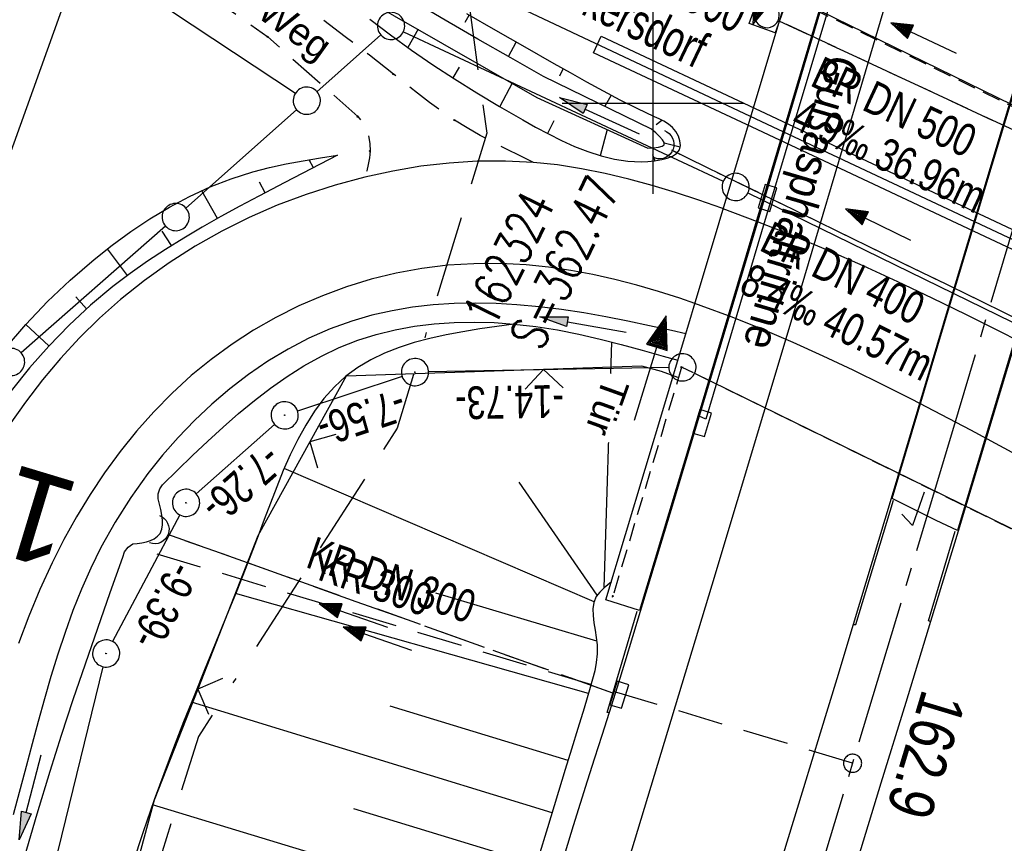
# Model space of a CAD drawing. Extents: x 510661 to 511244, y 462045 to 463013.
# Tile 20 of 29: x 510965 to 511019, y 462659 to 462705. Entities that reach past the tile are written whole.
import ezdxf
from ezdxf.enums import TextEntityAlignment as Align

# ---------------------------------------------------------------- set-up
doc = ezdxf.new("R2010")
doc.units = 0
doc.header["$LTSCALE"] = 10
doc.header["$MEASUREMENT"] = 0
for name, pattern in [('ACAD_ISO16W100', [73, 15, -6.5, 15, -6.5, 15, -7, 1, -7]), ('ACHSE', [5.5, 4, -0.5, 0.5, -0.5]), ('AUSGEZOGEN', [0]), ('LT00', [0]), ('LT11', [0.3, 0.2, -0.1]), ('LT12', [0.4, 0.3, -0.1]), ('LT17', [0.15, 0.1, -0.05]), ('STRICHLINIE2', [0.375, 0.25, -0.125])]:
    doc.linetypes.add(name, pattern=pattern)
doc.layers.get('0').update_dxf_attribs({"linetype": 'LT00'})
for name, color, linetype in [('--EK_BW_TEXT_A', 20, 'LT00'), ('--EK_FBR', 1, 'LT00'), ('--EK_Halt-Pfeil', 4, 'LT00'), ('--EK_Haltung', 7, 'STRICHLINIE2'), ('--EK_Haltung-Text', 140, 'LT00'), ('--EK_Schacht-Text', 5, 'LT00'), ('--EK_ST-93-1', 30, 'LT17'), ('--EL_DFK_AB_L', 21, 'LT00'), ('--EL_DFK_AB_P', 7, 'LT00'), ('--EL_Halt-Pfeil', 4, 'LT00'), ('--EL_Haltung', 182, 'STRICHLINIE2'), ('--EL_Haltung-Text', 182, 'LT00'), ('-AX-093', 35, 'ACHSE'), ('-ST-93-1', 250, 'LT00'), ('ABSTAND', 8, 'LT00'), ('ABWASSERLTG', 24, 'LT00'), ('ABWASSERLTG_TEXT', 26, 'Continuous'), ('BAB-KABEL', 220, 'ACAD_ISO16W100'), ('DFK_AB_L', 21, 'LT00'), ('DFK_AB_P', 7, 'LT00'), ('DFK_GZPKT', 250, 'LT00'), ('DFK_KATASTER', 250, 'LT00'), ('DL', 182, 'LT12'), ('DL_PFEIL', 201, 'LT00'), ('DL_TEXT', 182, 'LT00'), ('FELDWEG_TEXT', 1, 'Continuous'), ('PFEIL', 140, 'AUSGEZOGEN'), ('RINNE_TEXT', 11, 'Continuous'), ('TOR_TEXT_A', 11, 'Continuous'), ('V106_AFBR_BAB', 250, 'LT00'), ('V106_BOESCH', 250, 'LT00'), ('V106_BOSCHUNG', 250, 'LT00'), ('V106_BR_KAPPE', 30, 'LT00'), ('V106_BR_WID', 30, 'LT17'), ('V106_FELDWEG', 250, 'LT11'), ('V106_GRABEN', 250, 'LT00'), ('V106_H_BORD', 8, 'LT00'), ('V106_KA_MULD', 182, 'LT00'), ('V106_LD_MARK', 250, 'LT00'), ('V106_RASTER', 250, 'LT00'), ('V106_RINNE', 182, 'LT00'), ('V106_SINKK', 182, 'LT00'), ('V106_TOR', 10, 'LT00'), ('V106_UK_DURCH', 182, 'LT00'), ('V106_VERDECKT', 253, 'LT00'), ('V106_ZAUN', 40, 'LT00')]:
    doc.layers.add(name, color=color, linetype=linetype)
doc.styles.add('Arial', font='ARIAL.TTF')
doc.styles.add('Beschrift', font='ARIAL.TTF')
doc.styles.add('Haltungsbeschriftung', font='ARIAL.TTF', dxfattribs={"width": 0.75})
doc.styles.add('schachtbeschriftung', font='romans.shx', dxfattribs={"width": 0.75, "height": 2})
doc.styles.get("Standard").update_dxf_attribs({"font": 'ARIAL.TTF'})
doc.styles.add('Versorgungsltg', font='ARIAL.TTF', dxfattribs={"width": 0.8, "height": 2})

# ---------------------------------------------------------------- blocks, each defined once
blk = doc.blocks.new('SYMB7052')
at = {"color": 0, "linetype": 'ByBlock'}
blk.add_lwpolyline([(0, 0), (0, 0.196), (0.076, 0.156)], dxfattribs=at)
blk = doc.blocks.new('SYMB7010')
at = {"color": 0, "linetype": 'ByBlock'}
for points in [[(-0.031408, 0.499213), (-0.093728, 0.49134), (-0.15457, 0.475719), (-0.212975, 0.452595), (-0.268021, 0.422333), (-0.31884, 0.385411), (-0.36463, 0.342411), (-0.40467, 0.29401), (-0.438329, 0.240973), (-0.465074, 0.184136), (-0.484486, 0.124395), (-0.496256, 0.062692), (-0.5002, 0)], [(0.5002, 0), (0.496256, 0.062692), (0.484485, 0.124395), (0.465074, 0.184136), (0.438329, 0.240973), (0.40467, 0.29401), (0.36463, 0.342411), (0.31884, 0.385411), (0.268021, 0.422333), (0.212975, 0.452595), (0.15457, 0.475719), (0.093728, 0.49134), (0.031408, 0.499213), (-0.031408, 0.499213)], [(-0.5002, 0), (-0.496256, -0.062692), (-0.484486, -0.124395), (-0.465075, -0.184136), (-0.438329, -0.240973), (-0.404671, -0.29401), (-0.36463, -0.342411), (-0.31884, -0.385411), (-0.268021, -0.422333), (-0.212975, -0.452595), (-0.154571, -0.475719), (-0.093728, -0.49134), (-0.031408, -0.499213), (0.031408, -0.499213)], [(0.031408, -0.499213), (0.093728, -0.491341), (0.15457, -0.475719), (0.212975, -0.452595), (0.268021, -0.422333), (0.31884, -0.385411), (0.36463, -0.342411), (0.404671, -0.294011), (0.438329, -0.240974), (0.465075, -0.184136), (0.484486, -0.124395), (0.496256, -0.062692), (0.500201, 0)]]:
    blk.add_lwpolyline(points, dxfattribs=at)
blk = doc.blocks.new('SYMB0003')
at = {"color": 0, "linetype": 'ByBlock'}
for p, q in [((-0.015712, 0), (0.010166, 0.012015)), ((0, -0.021257), (-0.015712, 0)), ((0.010166, 0.012015), (0, -0.021257))]:
    blk.add_line(p, q, dxfattribs=at)
for points in [[(-0.031395, 0.499013), (-0.093691, 0.491144), (-0.154509, 0.475528), (-0.21289, 0.452414), (-0.267913, 0.422164), (-0.318712, 0.385257), (-0.364484, 0.342274), (-0.404509, 0.293893), (-0.438154, 0.240877), (-0.464888, 0.184062), (-0.484292, 0.124345), (-0.496058, 0.062667), (-0.5, 0)], [(0.5, 0), (0.496057, 0.062667), (0.484292, 0.124345), (0.464888, 0.184062), (0.438153, 0.240877), (0.404509, 0.293893), (0.364484, 0.342274), (0.318712, 0.385257), (0.267913, 0.422164), (0.21289, 0.452414), (0.154509, 0.475528), (0.093691, 0.491144), (0.031395, 0.499013), (-0.031395, 0.499013)], [(-0.5, 0), (-0.496058, -0.062667), (-0.484292, -0.124345), (-0.464888, -0.184062), (-0.438154, -0.240877), (-0.404509, -0.293893), (-0.364485, -0.342274), (-0.318712, -0.385257), (-0.267914, -0.422164), (-0.21289, -0.452414), (-0.154509, -0.475529), (-0.093691, -0.491144), (-0.031395, -0.499014), (0.031395, -0.499014)], [(0.031395, -0.499014), (0.093691, -0.491144), (0.154509, -0.475529), (0.21289, -0.452414), (0.267914, -0.422164), (0.318712, -0.385257), (0.364485, -0.342274), (0.404509, -0.293893), (0.438154, -0.240877), (0.464889, -0.184062), (0.484292, -0.124345), (0.496058, -0.062667), (0.5, 0)]]:
    blk.add_lwpolyline(points, dxfattribs=at)
blk = doc.blocks.new('Pfreil3')
at = {"layer": 'PFEIL'}
blk.add_hatch(color=256, dxfattribs=at).paths.add_polyline_path([(-1.549, 0.273), (-1.549, -0.273), (0, 0)])
for p, q in [((-1.549, 0), (-4.831, 0)), ((-1.549, -0.273), (-1.549, 0.273)), ((-1.549, 0.273), (0, 0)), ((0, 0), (-1.549, -0.273))]:
    blk.add_line(p, q, dxfattribs=at)
blk = doc.blocks.new('SYMB0011')
at = {"color": 0, "linetype": 'ByBlock'}
for p, q in [((0.5, 0), (-0.5, 0)), ((0, 0.5), (0, -0.5))]:
    blk.add_line(p, q, dxfattribs=at)
blk = doc.blocks.new('SYMB0070')
at = {"color": 0, "linetype": 'ByBlock'}
for p, q in [((0.5, 0), (0.2, 0.1)), ((0.2, 0.1), (0.2, 0)), ((-0.5, 0), (0.2, 0)), ((0.468, 0), (0.21, 0.086)), ((0.21, 0.086), (0.21, -0.086)), ((0.21, -0.086), (0.468, 0)), ((0.22, -0.072), (0.437, 0)), ((0.23, -0.058), (0.405, 0)), ((0.24, -0.045), (0.374, 0)), ((0.342, 0), (0.25, 0.031)), ((0.25, 0.031), (0.25, -0.031)), ((0.25, -0.031), (0.342, 0)), ((0.26, -0.017), (0.31, 0)), ((0.27, -0.003), (0.279, 0))]:
    blk.add_line(p, q, dxfattribs=at)
for points in [[(0.2, 0), (0.2, -0.1), (0.5, 0)], [(0.437, 0), (0.22, 0.072), (0.22, -0.072)], [(0.405, 0), (0.23, 0.058), (0.23, -0.058)], [(0.374, 0), (0.24, 0.045), (0.24, -0.045)], [(0.31, 0), (0.26, 0.017), (0.26, -0.017)], [(0.279, 0), (0.27, 0.003), (0.27, -0.003)]]:
    blk.add_lwpolyline(points, dxfattribs=at)
blk = doc.blocks.new('SYMB0024')
at = {"color": 0, "linetype": 'ByBlock'}
for p, q in [((-0.5, 0.5), (0, 0)), ((0, 0), (0.5, 0.5))]:
    blk.add_line(p, q, dxfattribs=at)
blk = doc.blocks.new('SYMB1107')
at = {"color": 0, "linetype": 'ByBlock'}
for points in [[(-0.2, 0), (-0.196157, 0.039018), (-0.184776, 0.076537), (-0.166294, 0.111114), (-0.141421, 0.141421), (-0.111114, 0.166294), (-0.076537, 0.184776), (-0.039018, 0.196157), (0, 0.2)], [(0, 0.2), (0.039018, 0.196157), (0.076537, 0.184776), (0.111114, 0.166294), (0.141421, 0.141421), (0.166294, 0.111114), (0.184776, 0.076537), (0.196157, 0.039018), (0.2, 0)]]:
    blk.add_lwpolyline(points, dxfattribs=at)
blk = doc.blocks.new('SYMB0652')
at = {"color": 0, "linetype": 'ByBlock'}
blk.add_lwpolyline([(-0.15, -0.075), (0.15, -0.075), (0.15, 0.075), (-0.15, 0.075), (-0.15, -0.075)], dxfattribs=at)
blk = doc.blocks.new('SYMB1210')
at = {"color": 0, "linetype": 'ByBlock'}
blk.add_line((0.018815, -0.179014), (0.055623, -0.17119), dxfattribs=at)
for points in [[(-0.2, -0.2), (-0.2, 0.2), (0.2, 0.2), (0.2, -0.2), (-0.2, -0.2)], [(0.018815, 0.179014), (-0.018815, 0.179014), (-0.055623, 0.17119), (-0.09, 0.155885), (-0.120444, 0.133766), (-0.145623, 0.105801), (-0.164438, 0.073213), (-0.176067, 0.037424), (-0.18, 0)], [(0.18, 0), (0.176067, 0.037424), (0.164438, 0.073213), (0.145623, 0.105801), (0.120444, 0.133766), (0.09, 0.155885), (0.055623, 0.17119), (0.018815, 0.179014)], [(-0.18, 0), (-0.176067, -0.037424), (-0.164438, -0.073213), (-0.145623, -0.105801), (-0.120444, -0.133766), (-0.09, -0.155885), (-0.055623, -0.17119), (-0.018815, -0.179014), (0.018815, -0.179014)], [(0.055623, -0.17119), (0.09, -0.155885), (0.120444, -0.133766), (0.145623, -0.105801), (0.164438, -0.073213), (0.176067, -0.037424), (0.18, 0)]]:
    blk.add_lwpolyline(points, dxfattribs=at)
blk = doc.blocks.new('SYMB2')
at = {"color": 0, "linetype": 'ByBlock', "flags": 128}
for points in [[(-0.031395, 0.499013), (-0.093691, 0.491144), (-0.154509, 0.475528), (-0.21289, 0.452414), (-0.267913, 0.422164), (-0.318712, 0.385257), (-0.364484, 0.342274), (-0.404509, 0.293893), (-0.438154, 0.240877), (-0.464888, 0.184062), (-0.484292, 0.124345), (-0.496058, 0.062667), (-0.5, 0)], [(-0.5, 0), (-0.496058, -0.062667), (-0.484292, -0.124345), (-0.464888, -0.184062), (-0.438154, -0.240877), (-0.404509, -0.293893), (-0.364485, -0.342274), (-0.318712, -0.385257), (-0.267914, -0.422164), (-0.21289, -0.452414), (-0.154509, -0.475529), (-0.093691, -0.491144), (-0.031395, -0.499014), (0.031395, -0.499014)], [(0.5, 0), (0.496057, 0.062667), (0.484292, 0.124345), (0.464888, 0.184062), (0.438153, 0.240877), (0.404509, 0.293893), (0.364484, 0.342274), (0.318712, 0.385257), (0.267913, 0.422164), (0.21289, 0.452414), (0.154509, 0.475528), (0.093691, 0.491144), (0.031395, 0.499013), (-0.031395, 0.499013)], [(0.031395, -0.499014), (0.093691, -0.491144), (0.154509, -0.475529), (0.21289, -0.452414), (0.267914, -0.422164), (0.318712, -0.385257), (0.364485, -0.342274), (0.404509, -0.293893), (0.438154, -0.240877), (0.464889, -0.184062), (0.484292, -0.124345), (0.496058, -0.062667), (0.5, 0)]]:
    blk.add_lwpolyline(points, dxfattribs=at)

msp = doc.modelspace()

# ---------------------------------------------------------------- linework, layer by layer
at = {"layer": '--EK_FBR'}
for points in [[(511039.933, 462755.223), (511038.831, 462751.369), (511037.728, 462747.516), (511036.622, 462743.663), (511035.513, 462739.812), (511034.398, 462735.961), (511033.278, 462732.113), (511032.371, 462729.016), (511031.462, 462725.919), (511030.55, 462722.823), (511029.639, 462719.727), (511028.73, 462716.631), (511027.824, 462713.533), (511026.946, 462710.516), (511026.071, 462707.498), (511025.197, 462704.479), (511023.82, 462699.851), (511020.275, 462687.932), (511016.806, 462676.41), (511015.285, 462671.443), (511013.918, 462666.99), (511012.552, 462662.536), (511011.189, 462658.081)], [(511020.125, 462701.632), (511016.371, 462689.105), (511013.116, 462678.226), (511012.421, 462675.912), (511011.725, 462673.599), (511011.027, 462671.286), (511010.115, 462668.284), (511009.2, 462665.284), (511008.283, 462662.284), (511007.368, 462659.283), (511006.261, 462655.635)], [(511002.547, 462682.747), (511000.919, 462677.373), (510999.292, 462671.999), (510998.869, 462670.605), (510998.445, 462669.211), (510998.016, 462667.819), (510997.582, 462666.428), (510997.181, 462665.166), (510996.778, 462663.906), (510996.375, 462662.645), (510995.6, 462660.18), (510994.839, 462657.711)]]:
    msp.add_lwpolyline(points, dxfattribs=at)
at = {"layer": '--EK_Haltung'}
for p, q in [((511039.091, 462689.548), (511006.95, 462704.519)), ((511036.13, 462680.251), (511001.029, 462697.398)), ((510997.785, 462667.498), (510973.284, 462676.23))]:
    msp.add_line(p, q, dxfattribs=at)
at = {"layer": '--EK_ST-93-1', "ltscale": 2.5}
msp.add_line((511010.992, 462663.634), (510972.682, 462675.162), dxfattribs=at)
at = {"layer": '--EL_DFK_AB_L'}
for p, q in [((511008.374, 462705.49), (511034.557, 462692.679)), ((511000.87, 462685.426), (510987.64, 462685.193)), ((510986.178, 462684.943), (510980.422, 462683.035)), ((511028.447, 462672.28), (511002.294, 462685.109)), ((510979.149, 462682.302), (510974.841, 462678.477)), ((510973.929, 462677.317), (510970.231, 462670.343)), ((510969.701, 462668.952), (510937.079, 462536.168))]:
    msp.add_line(p, q, dxfattribs=at)
at = {"layer": '--EL_Haltung'}
for p, q in [((511039.091, 462689.548), (511006.95, 462704.519)), ((511036.13, 462680.251), (511001.029, 462697.398)), ((510997.785, 462667.498), (510973.284, 462676.23))]:
    msp.add_line(p, q, dxfattribs=at)
at = {"layer": '-AX-093', "ltscale": 0.2}
msp.add_lwpolyline([(511096.52, 462968.618), (511091.886, 462950.793), (511085.447, 462926.341), (511078.93, 462901.91), (511072.336, 462877.499), (511065.665, 462853.11), (511058.916, 462828.741), (511052.091, 462804.394), (511045.188, 462780.069), (511038.209, 462755.766), (511031.153, 462731.485), (511024.02, 462707.226), (511016.81, 462682.99), (511009.523, 462658.777), (511002.16, 462634.588), (510994.721, 462610.421)], dxfattribs=at)
at = {"layer": 'BAB-KABEL', "ltscale": 0.03, "flags": 128}
msp.add_lwpolyline([(511068.728, 462978.587), (511064.435, 462967.111), (511059.814, 462953.341), (511052.434, 462930.013), (511046.434, 462911.516), (511041.513, 462895.973), (511035.808, 462878.255), (511031.381, 462864.271), (511025.479, 462842.528), (511020.264, 462824.927), (511017.217, 462814.321), (511011.508, 462796.288), (511001.965, 462764.993), (510990.718, 462727.695), (510988.628, 462721.122), (510988.076, 462718.911), (510988.259, 462717.093), (510990.838, 462698.34), (510985.915, 462682.089), (510974.965, 462665.111), (510972.688, 462657.891), (510967.52, 462640.535), (510963.215, 462624.96), (510958.172, 462606.619), (510950.598, 462577.734), (510949.71, 462572.153), (510945.012, 462539.886), (510942.973, 462527.413), (510938.527, 462509.112), (510932.177, 462483.067), (510928.24, 462470.382), (510921.494, 462447.213), (510910.947, 462416.477), (510902.011, 462392.32), (510896.76, 462379.434), (510892.226, 462368.992), (510881.644, 462343.298), (510875.591, 462330.18), (510863.368, 462306.992), (510851.023, 462281.785), (510843.082, 462264.244), (510838.164, 462253.896), (510836.15, 462250.122), (510833.884, 462243.456), (510823.803, 462216.473), (510811.585, 462179.556), (510799.992, 462145.42), (510792.305, 462123.573), (510788.404, 462113.383), (510782.585, 462098.519)], dxfattribs=at)
at = {"layer": 'DFK_AB_L'}
for p, q in [((511008.374, 462705.49), (511034.557, 462692.679)), ((511000.87, 462685.426), (510987.64, 462685.193)), ((510986.178, 462684.943), (510980.422, 462683.035)), ((511028.447, 462672.28), (511002.294, 462685.109)), ((510979.149, 462682.302), (510974.841, 462678.477)), ((510973.929, 462677.317), (510970.231, 462670.343)), ((510969.701, 462668.952), (510937.079, 462536.168))]:
    msp.add_line(p, q, dxfattribs=at)
at = {"layer": 'DFK_KATASTER'}
for p, q in [((510956.475, 462716.355), (510980.305, 462700.544)), ((510985.009, 462703.751), (510981.491, 462700.627)), ((510986.25, 462703.932), (511003.871, 462695.697)), ((510974.271, 462694.218), (510980.37, 462699.632)), ((511005.224, 462695.05), (511031.387, 462682.259)), ((510973.147, 462693.224), (510965.203, 462686.235))]:
    msp.add_line(p, q, dxfattribs=at)
at = {"layer": 'DL'}
for p, q in [((511039.091, 462689.548), (511006.95, 462704.519)), ((511036.13, 462680.251), (511001.029, 462697.398)), ((510997.785, 462667.498), (510973.284, 462676.23))]:
    msp.add_line(p, q, dxfattribs=at)
at = {"layer": 'V106_AFBR_BAB'}
for points in [[(511039.933, 462755.223), (511038.831, 462751.369), (511037.728, 462747.516), (511036.622, 462743.663), (511035.513, 462739.812), (511034.398, 462735.961), (511033.278, 462732.113), (511032.371, 462729.016), (511031.462, 462725.919), (511030.55, 462722.823), (511029.639, 462719.727), (511028.73, 462716.631), (511027.824, 462713.533), (511026.946, 462710.516), (511026.071, 462707.498), (511025.197, 462704.479), (511023.82, 462699.851), (511020.275, 462687.932), (511016.806, 462676.41), (511015.285, 462671.443), (511013.918, 462666.99), (511012.552, 462662.536), (511011.189, 462658.081)], [(511020.125, 462701.632), (511016.371, 462689.105), (511013.116, 462678.226), (511012.421, 462675.912), (511011.725, 462673.599), (511011.027, 462671.286), (511010.115, 462668.284), (511009.2, 462665.284), (511008.283, 462662.284), (511007.368, 462659.283), (511006.261, 462655.635)], [(511003.863, 462694.173), (511003.78, 462694.204), (511002.514, 462694.649), (511001.239, 462695.071), (510999.956, 462695.461), (510998.665, 462695.815), (510997.366, 462696.125), (510996.059, 462696.385), (510994.745, 462696.589), (510993.424, 462696.73), (510991.874, 462696.808), (510990.318, 462696.795), (510988.762, 462696.696), (510987.208, 462696.515), (510985.663, 462696.255), (510984.129, 462695.922), (510982.497, 462695.484), (510980.888, 462694.966), (510979.306, 462694.369), (510977.758, 462693.693), (510976.246, 462692.941), (510974.777, 462692.112), (510973.354, 462691.208), (510971.982, 462690.23), (510970.666, 462689.178), (510969.514, 462688.152), (510968.413, 462687.07), (510967.365, 462685.935), (510966.37, 462684.752), (510965.429, 462683.524), (510964.542, 462682.256)], [(511002.303, 462688.96), (511001.48, 462689.244), (511000.295, 462689.623), (510999.101, 462689.971), (510997.898, 462690.284), (510996.688, 462690.557), (510995.47, 462690.785), (510994.245, 462690.964), (510993.013, 462691.089), (510991.577, 462691.161), (510990.137, 462691.153), (510988.698, 462691.062), (510987.266, 462690.889), (510985.845, 462690.63), (510984.475, 462690.295), (510983.124, 462689.881), (510981.797, 462689.39), (510980.498, 462688.825), (510979.23, 462688.189), (510978, 462687.484), (510976.81, 462686.714), (510975.665, 462685.881), (510974.569, 462684.987), (510973.506, 462684.019), (510972.498, 462682.995), (510971.544, 462681.921), (510970.643, 462680.801), (510969.794, 462679.64), (510968.996, 462678.443), (510968.249, 462677.215), (510967.552, 462675.959), (510966.903, 462674.68), (510966.228, 462673.214), (510965.61, 462671.728), (510965.043, 462670.222)], [(511002.547, 462682.747), (511000.919, 462677.373), (510999.292, 462671.999), (510998.869, 462670.605), (510998.445, 462669.211), (510998.016, 462667.819), (510997.582, 462666.428), (510997.181, 462665.166), (510996.778, 462663.906), (510996.375, 462662.645), (510995.6, 462660.18), (510994.839, 462657.711)]]:
    msp.add_lwpolyline(points, dxfattribs=at)
at = {"layer": 'V106_BOESCH'}
for points in [[(510984.4, 462704.613), (510985.535, 462703.75), (510986.689, 462702.919), (510987.863, 462702.114), (510989.062, 462701.33), (510990.287, 462700.565), (510991.543, 462699.814), (510992.831, 462699.072), (510993.531, 462698.681), (510994.241, 462698.301), (510994.958, 462697.942), (510995.681, 462697.613), (510996.409, 462697.324), (510997.14, 462697.085), (510997.874, 462696.904), (510998.609, 462696.793), (510999.343, 462696.761), (510999.711, 462696.777), (511000.089, 462696.82), (511000.486, 462696.895), (511000.785, 462696.973), (511001.067, 462697.079), (511001.301, 462697.226), (511001.457, 462697.424), (511001.509, 462697.656), (511001.484, 462697.917), (511001.395, 462698.181), (511001.26, 462698.426), (511001.069, 462698.657), (511000.847, 462698.843), (511000.602, 462698.996), (511000.343, 462699.128), (511000.077, 462699.25), (510999.123, 462699.698), (510998.188, 462700.168), (510997.267, 462700.653), (510996.356, 462701.151), (510995.451, 462701.658), (510994.549, 462702.169), (510992.949, 462703.081), (510991.347, 462703.997), (510989.747, 462704.921)], [(510964.333, 462686.506), (510965.46, 462687.81), (510966.65, 462689.061), (510967.901, 462690.253), (510969.209, 462691.384), (510970.205, 462692.171), (510971.23, 462692.917), (510972.283, 462693.616), (510973.364, 462694.263), (510974.472, 462694.852), (510975.606, 462695.377), (510976.765, 462695.832), (510977.948, 462696.213), (510978.868, 462696.452), (510979.798, 462696.653), (510980.737, 462696.826), (510981.682, 462696.98), (510982.629, 462697.124)], [(510982.629, 462697.124), (510981.177, 462696.38), (510979.726, 462695.631), (510978.279, 462694.873), (510977.235, 462694.316), (510976.197, 462693.748), (510975.167, 462693.165), (510974.149, 462692.564), (510973.146, 462691.939), (510972.16, 462691.288), (510971.194, 462690.607), (510970.253, 462689.89), (510969.023, 462688.863), (510967.844, 462687.771), (510966.719, 462686.618), (510965.65, 462685.409), (510964.639, 462684.149)], [(510992.337, 462687.828), (510991.392, 462687.696), (510990.452, 462687.557), (510989.522, 462687.406), (510988.608, 462687.234), (510987.715, 462687.037), (510986.847, 462686.808), (510986.01, 462686.54), (510985.209, 462686.227), (510984.449, 462685.861), (510983.736, 462685.438), (510983.074, 462684.95), (510982.447, 462684.373), (510981.875, 462683.728), (510981.352, 462683.023), (510980.873, 462682.265), (510980.43, 462681.463), (510980.02, 462680.624), (510979.635, 462679.757), (510979.271, 462678.869), (510978.921, 462677.968), (510978.58, 462677.063), (510978.242, 462676.161), (510977.658, 462674.637), (510977.068, 462673.141), (510976.476, 462671.668), (510975.885, 462670.213), (510975.298, 462668.772), (510974.717, 462667.341), (510974.147, 462665.915), (510973.588, 462664.489), (510973.046, 462663.058), (510972.522, 462661.619), (510971.915, 462659.854), (510971.336, 462658.071)], [(510997.705, 462673.624), (510997.31, 462673.299), (510997.066, 462673.067), (510996.873, 462672.815), (510996.74, 462672.495), (510996.688, 462672.143), (510996.695, 462671.767), (510996.743, 462671.374), (510996.809, 462670.971), (510996.875, 462670.565), (510996.92, 462670.162), (510996.924, 462669.67), (510996.875, 462669.192), (510996.786, 462668.724), (510996.67, 462668.264), (510996.54, 462667.807), (510996.206, 462666.678), (510995.864, 462665.548), (510995.517, 462664.418), (510995.169, 462663.288), (510994.182, 462660.07), (510993.203, 462656.851)]]:
    msp.add_lwpolyline(points, dxfattribs=at)
at = {"layer": 'V106_BOSCHUNG'}
for p, q in [((510989.65, 462704.456), (510989.876, 462704.847)), ((510987.058, 462704.063), (510986.485, 462703.063)), ((510992.034, 462702.565), (510992.466, 462703.356)), ((510989.32, 462701.976), (510988.979, 462701.383)), ((510994.864, 462701.5), (510995.059, 462701.88)), ((510992.242, 462701.087), (510991.558, 462699.805)), ((510997.351, 462699.809), (510997.702, 462700.421)), ((510994.535, 462699.024), (510994.19, 462698.327)), ((511000.169, 462698.822), (511000.493, 462699.054)), ((510997.473, 462698.536), (510997.088, 462697.1)), ((511000.617, 462697.817), (511001.503, 462697.589)), ((510999.964, 462697.17), (511000.09, 462696.821)), ((510981.294, 462696.44), (510981.067, 462696.881)), ((510978.638, 462695.062), (510978.328, 462695.647)), ((510976.019, 462693.649), (510975.15, 462695.174)), ((510973.478, 462692.15), (510972.971, 462692.939)), ((510971.056, 462690.504), (510969.953, 462691.977)), ((510968.801, 462688.665), (510968.208, 462689.327)), ((510966.728, 462686.626), (510965.459, 462687.809)), ((510997.316, 462673.304), (510997.738, 462686.84)), ((510996.75, 462672.528), (510979.686, 462679.875)), ((510996.924, 462672.893), (510992.62, 462679.121)), ((510996.444, 462667.479), (510977.002, 462672.982)), ((510996.902, 462670.353), (510988.044, 462672.995)), ((510994.437, 462660.905), (510974.582, 462667.004)), ((510995.322, 462663.786), (510985.516, 462666.784)), ((510992.703, 462655.203), (510972.426, 462661.346)), ((510993.57, 462658.061), (510983.52, 462661.12))]:
    msp.add_line(p, q, dxfattribs=at)
at = {"layer": 'V106_BR_KAPPE'}
for points in [[(511011.085, 462718.35), (511012.921, 462717.81), (511009.521, 462706.339), (511005.556, 462693.037), (511002.478, 462682.765), (510999.25, 462672.041), (510997.408, 462672.634), (511000.649, 462683.438), (511003.641, 462693.429), (511007.729, 462707.126), (511011.085, 462718.35)], [(511020.19, 462701.592), (511021.492, 462700.964), (511022.626, 462700.422), (511023.77, 462699.874), (511020.216, 462687.971), (511016.762, 462676.453), (511015.596, 462677.005), (511014.414, 462677.602), (511013.166, 462678.216), (511016.413, 462689.109), (511020.19, 462701.592)]]:
    msp.add_lwpolyline(points, dxfattribs=at)
at = {"layer": 'V106_BR_WID'}
for points in [[(511038.858, 462704.558), (511035.25, 462692.255), (511007.665, 462705.747), (511011.335, 462718.02)], [(511025.354, 462659.3), (511029.148, 462671.912), (511001.572, 462685.455), (510997.788, 462672.838)]]:
    msp.add_lwpolyline(points, dxfattribs=at)
at = {"layer": 'V106_FELDWEG', "flags": 128}
for points in [[(510993.424, 462696.73), (510992.678, 462697.09), (510991.935, 462697.455), (510991.199, 462697.831), (510990.472, 462698.221), (510989.758, 462698.631), (510989.059, 462699.066), (510988.366, 462699.537), (510987.688, 462700.033), (510987.021, 462700.545), (510986.361, 462701.068), (510985.702, 462701.593), (510984.382, 462702.633), (510983.05, 462703.655), (510981.703, 462704.656), (510980.338, 462705.632), (510961.078, 462719.123), (510946.457, 462729.092), (510907.53, 462759.569), (510900.627, 462765.815), (510895.241, 462770.482), (510888.845, 462776.606)], [(510888.003, 462774.257), (510893.518, 462768.818), (510906.513, 462757.33), (510945.077, 462727.16), (510959.691, 462717.14), (510978.779, 462703.652), (510983.732, 462699.259), (510984, 462698.954), (510984.198, 462698.592), (510984.33, 462698.191), (510984.401, 462697.769), (510984.413, 462697.345), (510984.38, 462696.978), (510984.314, 462696.62), (510984.227, 462696.269), (510984.129, 462695.922)]]:
    msp.add_lwpolyline(points, dxfattribs=at)
at = {"layer": 'V106_GRABEN'}
for points in [[(510980.554, 462707.797), (510993.602, 462700.306), (510999.716, 462697.51), (511000.02, 462697.532), (511000.293, 462697.564), (511000.501, 462697.619), (511000.615, 462697.706), (511000.614, 462697.827), (511000.521, 462697.981), (511000.358, 462698.159), (511000.149, 462698.353), (510999.917, 462698.555), (510993.967, 462701.463), (510992.161, 462702.493), (510990.356, 462703.527), (510988.556, 462704.568), (510986.764, 462705.619)], [(511001.802, 462687.288), (511001.016, 462687.465), (510999.811, 462687.73), (510998.604, 462687.984), (510997.394, 462688.221), (510996.179, 462688.436), (510994.96, 462688.622), (510993.734, 462688.775), (510992.5, 462688.888), (510991.351, 462688.953), (510990.198, 462688.976), (510989.046, 462688.952), (510987.896, 462688.878), (510986.754, 462688.749), (510985.623, 462688.561), (510984.507, 462688.312), (510983.409, 462687.995), (510982.208, 462687.561), (510981.036, 462687.044), (510979.896, 462686.45), (510978.79, 462685.784), (510977.719, 462685.053), (510976.687, 462684.262), (510975.696, 462683.416), (510974.746, 462682.52), (510973.842, 462681.581), (510972.985, 462680.603), (510972.177, 462679.592), (510971.231, 462678.278), (510970.367, 462676.921), (510969.587, 462675.522), (510969.028, 462674.384), (510968.516, 462673.224), (510968.046, 462672.044), (510967.613, 462670.846), (510967.21, 462669.635), (510966.833, 462668.411), (510966.476, 462667.179), (510966.134, 462665.94), (510965.801, 462664.699), (510965.471, 462663.456), (510964.758, 462660.794)], [(510965.383, 462658.467), (510966.069, 462660.842), (510966.788, 462663.208), (510967.416, 462665.183), (510968.066, 462667.151), (510968.732, 462669.115), (510969.411, 462671.075), (510970.097, 462673.032), (510970.789, 462674.988), (510970.891, 462675.289), (510971.084, 462675.542), (510971.346, 462675.722), (510971.594, 462675.743), (510971.843, 462675.775), (510972.095, 462675.83), (510972.317, 462675.904), (510972.527, 462676.005), (510972.71, 462676.137), (510972.851, 462676.299), (510972.945, 462676.52), (510972.983, 462676.768), (510972.978, 462677.032), (510972.945, 462677.296), (510972.886, 462677.61), (510972.814, 462677.91), (510972.736, 462678.204), (510972.743, 462678.48), (510972.826, 462678.744), (510972.979, 462678.974), (510973.806, 462679.784), (510974.637, 462680.587), (510975.473, 462681.378), (510976.317, 462682.151), (510977.174, 462682.899), (510978.045, 462683.617), (510978.933, 462684.297), (510979.841, 462684.935), (510980.772, 462685.523), (510981.73, 462686.056), (510982.716, 462686.528), (510983.734, 462686.933), (510984.753, 462687.256), (510985.799, 462687.513), (510986.867, 462687.706), (510987.95, 462687.839), (510989.045, 462687.915), (510990.144, 462687.937), (510991.244, 462687.907), (510992.337, 462687.828), (510993.54, 462687.689), (510994.73, 462687.5), (510995.91, 462687.269), (510997.081, 462687.003), (510998.246, 462686.71), (510999.405, 462686.395), (511000.56, 462686.066), (511001.366, 462685.831)]]:
    msp.add_lwpolyline(points, dxfattribs=at)
at = {"layer": 'V106_H_BORD'}
for points in [[(511011.027, 462671.286), (511011.163, 462671.27), (511013.243, 462678.122)], [(511015.285, 462671.443), (511015.177, 462671.484), (511016.646, 462676.411)], [(510997.582, 462666.428), (510997.471, 462666.438), (510999.124, 462672.012)]]:
    msp.add_lwpolyline(points, dxfattribs=at)
at = {"layer": 'V106_LD_MARK'}
msp.add_lwpolyline([(511050.943, 462838.661), (511047.225, 462825.258), (511043.483, 462811.861), (511039.717, 462798.471), (511035.927, 462785.088), (511032.112, 462771.712), (511028.271, 462758.344), (511024.169, 462744.173), (511020.037, 462730.01), (511015.877, 462715.856), (511011.69, 462701.71), (511007.474, 462687.572), (511003.232, 462673.442), (510998.963, 462659.32), (510994.668, 462645.206), (510990.347, 462631.1), (510986.002, 462617.001), (510981.961, 462603.967)], dxfattribs=at)
at = {"layer": 'V106_RASTER'}
for p, q in [((511000, 462695), (511000, 462705)), ((510995, 462700), (511005, 462700))]:
    msp.add_line(p, q, dxfattribs=at)
at = {"layer": 'V106_RINNE'}
for points in [[(511009.581, 462706.324), (511009.94, 462706.158), (511005.973, 462692.913), (511002.901, 462682.593), (511002.547, 462682.747)], [(511009.581, 462706.324), (511005.625, 462693.019), (511002.547, 462682.747)]]:
    msp.add_lwpolyline(points, dxfattribs=at)
at = {"layer": 'V106_VERDECKT'}
for points in [[(511032.186, 462680.638), (511030.319, 462681.597), (511028.455, 462682.563), (511026.594, 462683.535), (511024.734, 462684.507), (511022.872, 462685.476), (511021.008, 462686.439), (511019.138, 462687.392), (511017.262, 462688.331), (511015.377, 462689.252), (511013.482, 462690.152), (511011.574, 462691.028), (511009.651, 462691.874), (511007.713, 462692.688), (511005.756, 462693.466), (511003.863, 462694.173)], [(511030.513, 462675.189), (511030.389, 462675.247), (511028.756, 462676.041), (511027.133, 462676.856), (511025.518, 462677.69), (511023.909, 462678.537), (511022.304, 462679.394), (511020.701, 462680.255), (511019.099, 462681.117), (511017.495, 462681.976), (511015.887, 462682.827), (511014.273, 462683.666), (511012.652, 462684.488), (511011.021, 462685.29), (511009.379, 462686.066), (511007.723, 462686.814), (511006.052, 462687.528), (511004.363, 462688.204), (511002.655, 462688.838), (511002.303, 462688.96)]]:
    msp.add_lwpolyline(points, dxfattribs=at)
at = {"layer": 'V106_ZAUN'}
for points in [[(510993.966, 462685.327), (510983.094, 462684.949), (510981.102, 462681.341)], [(511001.364, 462684.89), (511000.463, 462685.222), (510999.39, 462685.516), (510993.966, 462685.327)], [(510981.102, 462681.341), (510978.241, 462676.162), (510974.921, 462667.707)], [(510974.921, 462667.707), (510972.525, 462661.607), (510970.31, 462653.456)]]:
    msp.add_lwpolyline(points, dxfattribs=at)

# ---------------------------------------------------------------- block references
at = {"layer": '--EK_Halt-Pfeil', "zscale": 4}
for p, xscale, yscale, rotation in [((511014.907, 462703.583), 3.999999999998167, 4, 155.024340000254), ((511012.404, 462693.305), 3.999999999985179, 4, 153.9645099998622), ((510984.818, 462670.499), 3.999999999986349, 4.000000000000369, 160.7893)]:
    msp.add_blockref('SYMB0070', p, dxfattribs=dict(at, xscale=xscale, yscale=yscale, rotation=rotation))
at = {"layer": '--EL_DFK_AB_P', "xscale": 1.500000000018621, "yscale": 1.5, "zscale": 1.5, "rotation": 264.7377099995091}
for p in [(510986.89, 462685.179), (511001.62, 462685.44), (510979.71, 462682.8), (510974.28, 462677.98), (510969.88, 462669.68)]:
    msp.add_blockref('SYMB0003', p, dxfattribs=at)
at = {"layer": '--EL_Halt-Pfeil', "xscale": 3.999999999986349, "yscale": 4.000000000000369, "zscale": 4, "rotation": 160.7893}
msp.add_blockref('SYMB0070', (510984.818, 462670.499), dxfattribs=at)
at = {"layer": '-ST-93-1', "rotation": 274.1956499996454}
msp.add_blockref('SYMB2', (511010.992, 462663.634), dxfattribs=at)
at = {"layer": 'DFK_AB_P', "xscale": 1.500000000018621, "yscale": 1.5, "zscale": 1.5, "rotation": 264.7377099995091}
for p in [(510986.89, 462685.179), (511001.62, 462685.44), (510979.71, 462682.8), (510974.28, 462677.98), (510969.88, 462669.68)]:
    msp.add_blockref('SYMB0003', p, dxfattribs=at)
at = {"layer": 'DFK_GZPKT', "xscale": 1.500000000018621, "yscale": 1.5, "zscale": 1.5, "rotation": 264.7377099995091}
for p in [(510985.57, 462704.249), (510980.93, 462700.13), (511004.55, 462695.38), (510973.71, 462693.72), (510964.64, 462685.74)]:
    msp.add_blockref('SYMB7010', p, dxfattribs=at)
at = {"layer": 'DFK_KATASTER', "xscale": 10, "yscale": 10, "zscale": 10, "rotation": 160.5598100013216}
msp.add_blockref('SYMB7052', (511014.94, 462678.57), dxfattribs=at)
at = {"layer": 'DL_PFEIL', "xscale": 3.999999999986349, "yscale": 4.000000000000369, "zscale": 4, "rotation": 160.7893}
msp.add_blockref('SYMB0070', (510983.507, 462671.77), dxfattribs=at)
at = {"layer": 'PFEIL'}
for p, rotation in [((510994.846, 462700.308), 155.548025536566), ((510993.758, 462688.229), 169.7772020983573), ((510965.09, 462659.425), 255.4714822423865)]:
    msp.add_blockref('Pfreil3', p, dxfattribs=dict(at, rotation=rotation))
at = {"layer": 'V106_BR_WID', "xscale": 0.1000000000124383, "yscale": 0.09999999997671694, "zscale": 0.1, "rotation": 250.2675100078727}
for p in [(511001.572, 462685.455), (510997.787, 462672.838)]:
    msp.add_blockref('SYMB0011', p, dxfattribs=at)
at = {"layer": 'V106_FELDWEG', "xscale": 0.1000000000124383, "yscale": 0.09999999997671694, "zscale": 0.1, "rotation": 250.2675100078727}
for p in [(510978.779, 462703.652), (510985.702, 462701.593), (510983.732, 462699.259), (510989.059, 462699.066), (510984.413, 462697.345)]:
    msp.add_blockref('SYMB0011', p, dxfattribs=at)
at = {"layer": 'V106_KA_MULD', "xscale": 3.799999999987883, "yscale": 3.799999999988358, "zscale": 3.8, "rotation": 250.2675099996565}
msp.add_blockref('SYMB1210', (511006.271, 462704.835), dxfattribs=at)
at = {"layer": 'V106_SINKK', "zscale": 4.5}
for p, xscale, yscale, rotation in [((511006.301, 462694.779), 4.500000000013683, 4.5, 73.3265817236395), ((511002.707, 462682.374), 4.500000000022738, 4.5, 73.42310796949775), ((510998.145, 462667.409), 4.500000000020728, 4.499999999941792, 73.05898547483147)]:
    msp.add_blockref('SYMB0652', p, dxfattribs=dict(at, xscale=xscale, yscale=yscale, rotation=rotation))
at = {"layer": 'V106_TOR', "zscale": 6}
for p, xscale, yscale, rotation in [((511006.57, 462707.14), 5.999999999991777, 6.000000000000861, 249.1697203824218), ((510999.857, 462685.401), 6.000000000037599, 6.000000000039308, 73.06669732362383)]:
    msp.add_blockref('SYMB0070', p, dxfattribs=dict(at, xscale=xscale, yscale=yscale, rotation=rotation))
at = {"layer": 'V106_UK_DURCH', "xscale": 4.00000000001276, "yscale": 4, "zscale": 4, "rotation": 250.2675100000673}
for p in [(511000.355, 462697.727), (510972.542, 462676.523)]:
    msp.add_blockref('SYMB1107', p, dxfattribs=at)
at = {"layer": 'V106_ZAUN', "yscale": 2.099999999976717, "zscale": 2.1}
for p, xscale, rotation in [((510993.966, 462685.327), 2.100000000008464, 181.9942299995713), ((510981.102, 462681.341), 2.100000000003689, 241.0868900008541), ((510974.921, 462667.707), 2.099999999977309, 248.557220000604)]:
    msp.add_blockref('SYMB0024', p, dxfattribs=dict(at, xscale=xscale, rotation=rotation))

# ---------------------------------------------------------------- texts
at = {"layer": '--EK_Haltung-Text', "style": 'Haltungsbeschriftung', "width": 0.75}
for s, rotation, p in [('BR DN 500', -24.9757, (511008.585, 462700.988)), ('4.9‰ 36.96m', -24.9757, (511007.504, 462698.667)), ('BR DN 400', -26.0355, (511005.782, 462691.918)), ('8.4‰ 40.57m', -26.0355, (511004.659, 462689.617)), ('KR DN 300', 340.7893, (510980.803, 462674.457))]:
    msp.add_text(s, height=1.8, rotation=rotation, dxfattribs=at).set_placement(p)
at = {"layer": '--EK_Schacht-Text', "style": 'schachtbeschriftung', "width": 0.75}
for s, p in [('S=362.47', (510993.84, 462686.271)), ('162324', (510991.252, 462687.535))]:
    msp.add_text(s, height=2, rotation=63.9645, dxfattribs=at).set_placement(p)
at = {"layer": '--EK_ST-93-1', "style": 'Beschrift'}
msp.add_text('162,900', height=5, rotation=-196.8034, dxfattribs=at).set_placement((510967.893, 462676.599), align=Align.MIDDLE_LEFT)
at = {"layer": '--EL_Haltung-Text', "style": 'Haltungsbeschriftung', "width": 0.75}
msp.add_text('KR DN 300', height=1.8, rotation=340.7893, dxfattribs=at).set_placement((510980.803, 462674.457))
at = {"layer": '-ST-93-1', "style": 'Beschrift', "width": 0.8}
msp.add_text('  162.9', height=2.5, rotation=-106.8014, dxfattribs=at).set_placement((511015.306, 462669.272))
at = {"layer": 'ABSTAND', "width": 0.75}
for s, rotation, p in [(' -14.73-', -178.9901, (510995.592, 462684.489)), (' -7.56-', -161.6606, (510986.521, 462684.474)), (' -7.26-', -138.4073, (510979.031, 462681.66)), (' -9.39-', -117.9287, (510973.714, 462675.346))]:
    msp.add_text(s, height=1.8, rotation=rotation, dxfattribs=at).set_placement(p)
at = {"layer": 'ABWASSERLTG_TEXT', "insert": (510996.874, 462707.074), "char_height": 2, "attachment_point": 5, "rotation": 334.4777, "line_spacing_factor": 0.8, "style": 'Versorgungsltg'}
msp.add_mtext('{\\W0.7;Schutzrohr DN 900\\PVG Wackersdorf}', dxfattribs=at)
at = {"layer": 'DL_TEXT', "style": 'Haltungsbeschriftung', "width": 0.75}
msp.add_text('KR 300', height=1.8, rotation=340.7893, dxfattribs=at).set_placement((510981.46, 462673.768))
at = {"layer": 'FELDWEG_TEXT', "insert": (510977.833, 462704.426), "char_height": 1.5, "attachment_point": 7, "rotation": 324.3175, "style": 'Beschrift'}
msp.add_mtext('Weg', dxfattribs=at)
at = {"layer": 'RINNE_TEXT', "insert": (511009.154, 462702.937), "char_height": 1.8, "attachment_point": 7, "rotation": 253.598, "style": 'Arial'}
msp.add_mtext('{\\W0.9;Gußasphaltrinne}', dxfattribs=at)

# ---------------------------------------------------------------- next in the draw order: texts
at = {"layer": '--EK_BW_TEXT_A', "insert": (510971.842, 462726.032), "char_height": 2, "width": 37.55462, "attachment_point": 1, "rotation": 250.2675, "style": 'Beschrift', "bg_fill": 3, "box_fill_scale": 1.5, "bg_fill_color": 256, "bg_fill_transparency": 0}
msp.add_mtext('{\\fArial|b0|i0|c238|p34;\\H1.7499x;BW N_93_B1\\fArial|b0|i0|c0|p34;62d\\fArial|b0|i0|c238|p34;\\W0.8;\\P\\H0.3714x;\\W1;\\P\\fArial|b0|i0|c0|p34;\\H1.924x;Brücke über die ehem. BBI-Bahn und GVS Alberndorf - St 2145}', dxfattribs=at)
at = {"layer": 'TOR_TEXT_A', "insert": (510997.278, 462684.991), "char_height": 1.5, "attachment_point": 7, "rotation": 250.2675, "style": 'Beschrift', "bg_fill": 3, "box_fill_scale": 1.15, "bg_fill_color": 256, "bg_fill_transparency": 3937927}
msp.add_mtext('Tür', dxfattribs=at)

# ---------------------------------------------------------------- next in the draw order: linework, layer by layer
at = {"layer": '--EK_BW_TEXT_A'}
msp.add_lwpolyline([(510975.557, 462727.834), (510961.017, 462687.297), (510937.805, 462695.623), (510952.345, 462736.16)], close=True, dxfattribs=at)
at = {"layer": 'ABWASSERLTG', "flags": 128}
msp.add_lwpolyline([(511148.948, 462651.703), (511112.034, 462663.538), (511057.386, 462680.189), (511042.5, 462681.817), (511033.447, 462686.073), (511005.682, 462699.117), (510993.013, 462705.073), (510932.548, 462748.055), (510891.738, 462784.672)], dxfattribs=at)
at = {"layer": 'ABWASSERLTG_TEXT', "flags": 128}
msp.add_lwpolyline([(511042.403, 462682.415), (511041.978, 462681.51), (511033.234, 462685.621), (511005.469, 462698.664), (510996.726, 462702.775), (510997.151, 462703.68), (511005.895, 462699.57), (511033.66, 462686.525), (511042.403, 462682.415)], close=True, dxfattribs=at)

doc.saveas('drawing.dxf')
